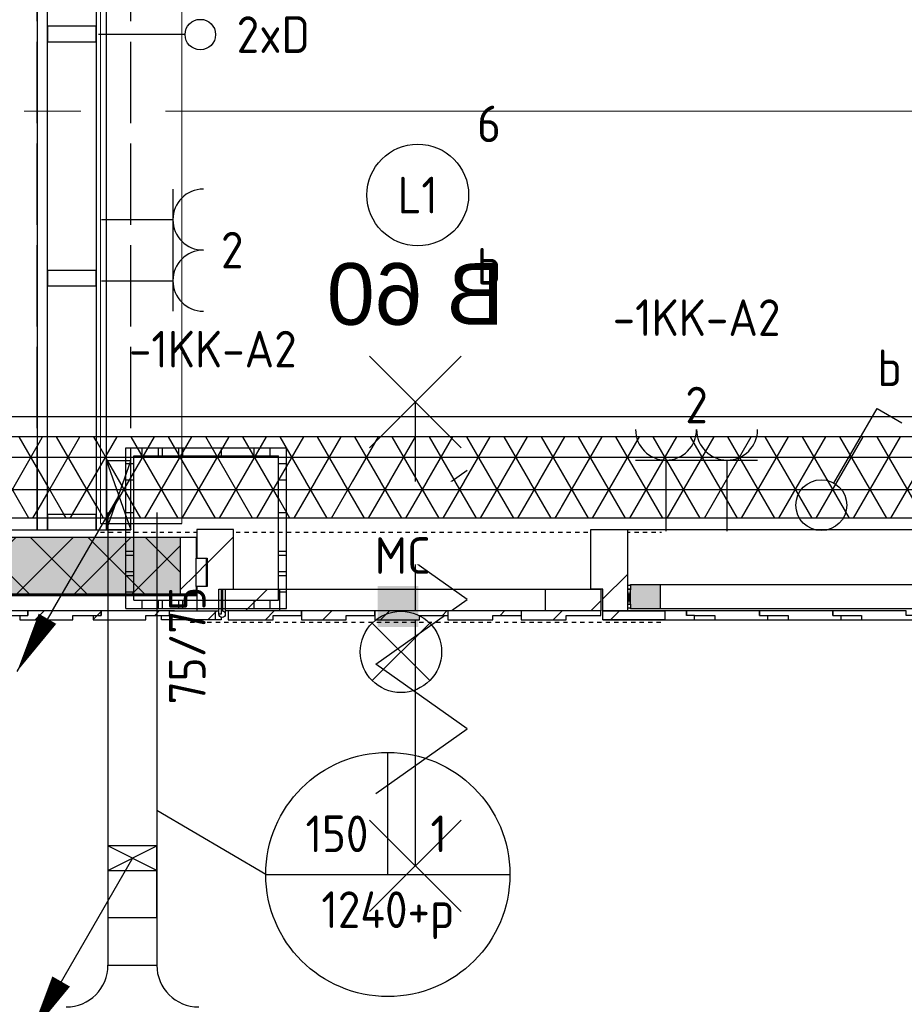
# Model space of a CAD drawing. Header units: millimetres. Extents: x -38031 to 123247, y -16330 to 129979.
# Tile 124 of 235: x 43142 to 45315, y 20880 to 23300. Entities that reach past the tile are written whole.
import ezdxf
from ezdxf.enums import TextEntityAlignment as Align

# ---------------------------------------------------------------- set-up
doc = ezdxf.new("R2010")
doc.units = ezdxf.units.MM
doc.header["$LTSCALE"] = 50
for name, pattern in [('E_GOOT3', [5, 4, -1]), ('STYLE_01', [0.41664, 0.20828, -0.20836]), ('STYLE_11', [5, 3.888855, -0.416718, 0.277786, -0.416641])]:
    doc.linetypes.add(name, pattern=pattern)
for name, color, linetype in [('AL$1A---_ALGEMEEN', 8, 'Continuous'), ('AM$1A---_ARCERING', 8, 'Continuous'), ('apparatuur', 3, 'Continuous'), ('AT$1A---_TEKST100', 8, 'Continuous'), ('BOUWKUNDIG', 8, 'Continuous'), ('EL6131--_KG', 3, 'Continuous'), ('EL6131--_KG_ARC', 1, 'Continuous'), ('EL6131--_WG', 3, 'Continuous'), ('EL6222--', 3, 'Continuous'), ('EL6311--', 3, 'Continuous'), ('EL6441--', 3, 'Continuous'), ('EL6511--', 3, 'Continuous'), ('EL6521--', 3, 'Continuous'), ('EM6131--', 1, 'Continuous'), ('versterkte strook', 7, 'Continuous'), ('Vloerdoos verdieping', 51, 'Continuous')]:
    doc.layers.add(name, color=color, linetype=linetype)
doc.layers.add('stramien', color=1, linetype='STYLE_11', lineweight=15)
doc.styles.add('Arial', font='ARIAL.TTF')
doc.styles.add('BURO-018', font='iso.shx', dxfattribs={"height": 90})
doc.styles.get("Standard").update_dxf_attribs({"font": 'iso.shx'})
pattern_1 = [(45, (0, 0), (70.7107, -70.7107), [])]
pattern_2 = [(45, (0, 0), (106.066, -106.066), [])]

# ---------------------------------------------------------------- blocks, each defined once
blk = doc.blocks.new('1114A1')
at = {"color": 0, "linetype": 'Continuous'}
for p, q in [((0.625, 3.333), (2.742, 7)), ((2.742, 7), (3.955, 6.3))]:
    blk.add_line(p, q, dxfattribs=at)
blk.add_circle((0, 2.25), 1.25, dxfattribs=at)
at = {"color": 0, "linetype": 'Continuous', "style": 'BURO-018'}
for tag, p in [('E_SLET1', (3.356, 9)), ('E_GROEP', (0, 0)), ('E_GKAST', (0, 0))]:
    blk.add_attdef(tag, text='', height=1.8, dxfattribs=at).set_placement(p, align=Align.MIDDLE)
at = {"color": 0, "linetype": 'Continuous', "style": 'BURO-018', "flags": 1}
for tag in ['E_MATCODE', 'E_SGROEP']:
    blk.add_attdef(tag, text='', height=1.8, dxfattribs=at).set_placement((0, 0), align=Align.MIDDLE)
blk = doc.blocks.new('E00024')
at = {"color": 0, "linetype": 'Continuous'}
for p, q in [((-1.414, 1.586), (1.414, 4.414)), ((-1.414, 4.414), (1.414, 1.586))]:
    blk.add_line(p, q, dxfattribs=at)
blk.add_circle((0, 3), 2, dxfattribs=at)
at = {"color": 0, "linetype": 'Continuous', "style": 'BURO-018'}
blk.add_attdef('E_TEXT1', text='', height=1.8, dxfattribs=at).set_placement((0, 7.5), align=Align.MIDDLE)
at = {"color": 0, "linetype": 'Continuous', "style": 'BURO-018', "flags": 1}
blk.add_attdef('E_MATCODE', (0, 0), '', height=1.8, dxfattribs=at)
blk = doc.blocks.new('E00126')
at = {"color": 0, "linetype": 'Continuous'}
for p, q in [((-3, 4.5), (3, 4.5)), ((-1.5, 1), (-1.5, 4.5)), ((1.5, 1), (1.5, 4.5))]:
    blk.add_line(p, q, dxfattribs=at)
for centre in [(-1.5, 6), (1.5, 6)]:
    blk.add_arc(centre, 1.5, 180, 0, dxfattribs=at)
at = {"color": 0, "linetype": 'Continuous', "style": 'BURO-018'}
for tag, p in [('E_GKAST', (0, 11.5)), ('E_GROEP', (0, 8.5)), ('E_SGROEP', (4.5, 8.5))]:
    blk.add_attdef(tag, text='', height=1.8, dxfattribs=at).set_placement(p, align=Align.MIDDLE)
at = {"color": 0, "linetype": 'Continuous', "style": 'BURO-018', "flags": 1}
for tag, p in [('E_VERMCODE', (13, 8.5)), ('E_MATCODE', (0, 0))]:
    blk.add_attdef(tag, text='', height=1.8, dxfattribs=at).set_placement(p, align=Align.MIDDLE)
blk = doc.blocks.new('E00112')
at = {"color": 0, "linetype": 'Continuous'}
for p, q in [((0, 1), (-1, 1)), ((-1, 1), (-1, 0)), ((-1, 0), (0, 1)), ((-1, 1), (0, 0)), ((0, 0), (0, 1)), ((-1, 0), (0, 0))]:
    blk.add_line(p, q, dxfattribs=at)
blk = doc.blocks.new('E00098')
at = {"color": 0, "linetype": 'Continuous'}
blk.add_line((0, 0), (-5, -8.66), dxfattribs=at)
blk.add_lwpolyline([(-5, -8.66, 0, 1, 0), (-3.5, -6.062, 1, 1, 0)], format="xyseb", dxfattribs=at)
blk = doc.blocks.new('E-GK-GTC-C83C')
at = {"color": 0, "linetype": 'Continuous'}
for p, q in [((-0.5, 100), (0.5, 100)), ((-0.5, -100), (0.5, -100))]:
    blk.add_line(p, q, dxfattribs=at)
blk = doc.blocks.new('E-GK-GTC-783C')
at = {"color": 0, "linetype": 'Continuous'}
for p, q in [((-0.5, 60), (0.5, 60)), ((-0.5, -60), (0.5, -60))]:
    blk.add_line(p, q, dxfattribs=at)
blk = doc.blocks.new('E-GK-AH-78676767')
at = {"color": 0, "linetype": 'Continuous'}
blk.add_line((-60, 103), (60, 103), dxfattribs=at)
for centre, start, end in [((-163, 103), 270, 0), ((163, 103), 180, 270)]:
    blk.add_arc(centre, 103, start, end, dxfattribs=at)
blk = doc.blocks.new('E-GK-VAL1-783C74')
at = {"color": 0, "linetype": 'Continuous'}
for p, q in [((-116, 60), (-116, -60)), ((60, 60), (-116, 60)), ((0, 60), (0, -60)), ((0, -60), (60, 60)), ((0, 60), (60, -60)), ((60, -60), (60, 60)), ((-116, -60), (60, -60))]:
    blk.add_line(p, q, dxfattribs=at)
blk = doc.blocks.new('E00103')
at = {"color": 0, "linetype": 'Continuous'}
for p, q in [((0, 6), (0, 12)), ((-6, 6), (6, 6))]:
    blk.add_line(p, q, dxfattribs=at)
blk.add_circle((0, 6), 6, dxfattribs=at)
at = {"color": 0, "linetype": 'Continuous', "style": 'BURO-018'}
for tag, p in [('E_TEXT1', (-2.5, 8)), ('E_TEXT3', (2.5, 8)), ('E_TEXT6', (0, 4))]:
    blk.add_attdef(tag, text='', height=1.8, dxfattribs=at).set_placement(p, align=Align.MIDDLE)
blk = doc.blocks.new('E00046')
at = {"color": 0, "linetype": 'Continuous'}
blk.add_solid([(-1, 1), (1, 1), (-1, 3), (1, 3)], dxfattribs=at)
at = {"color": 0, "linetype": 'Continuous', "style": 'BURO-018'}
blk.add_attdef('E_TEXT1', text='', height=1.8, dxfattribs=at).set_placement((0, 5.5), align=Align.MIDDLE)
at = {"color": 0, "linetype": 'Continuous', "style": 'BURO-018', "flags": 1}
blk.add_attdef('E_MATCODE', text='', height=1.8, dxfattribs=at).set_placement((0, 0), align=Align.MIDDLE)
blk = doc.blocks.new('E00139')
at = {"color": 0, "linetype": 'Continuous'}
blk.add_line((0, 5.25), (0, 1), dxfattribs=at)
blk.add_circle((0, 6), 0.75, dxfattribs=at)
at = {"color": 7, "style": 'BURO-018'}
for tag, p in [('E_COMMENT1', (0, 12)), ('E_DCOM1', (0, 9))]:
    blk.add_attdef(tag, text='', height=1.8, dxfattribs=at).set_placement(p, align=Align.MIDDLE)
at = {"color": 0, "style": 'BURO-018'}
blk.add_attdef('E_TEXT1', text='', height=1.8, dxfattribs=at).set_placement((2.5, 6), align=Align.MIDDLE)
at = {"color": 0, "linetype": 'Continuous', "style": 'BURO-018', "flags": 1}
blk.add_attdef('E_MATCODE', text='', height=1.8, dxfattribs=at).set_placement((0, 0), align=Align.MIDDLE)
blk = doc.blocks.new('1115B3A')
at = {"color": 0, "linetype": 'Continuous'}
blk.add_circle((0, 0), 2.5, dxfattribs=at)
at = {"color": 0, "linetype": 'Continuous', "style": 'BURO-018'}
for tag, p in [('E_GKAST', (0, 8)), ('E_GROEP', (0, 5)), ('E_SGROEP', (4.5, 5)), ('E_ARMCODE', (0, 0)), ('E_SLET', (4.5, -1))]:
    blk.add_attdef(tag, text='', height=1.8, dxfattribs=at).set_placement(p, align=Align.MIDDLE)
blk = doc.blocks.new('VLOERDOOS')
at = {"layer": 'Vloerdoos verdieping'}
for p, q in [((0, 395), (395, 395)), ((0, 395), (0, 0)), ((40, 375), (40, 395)), ((80, 375), (80, 395)), ((90, 375), (90, 395)), ((130, 375), (130, 395)), ((140, 375), (140, 395)), ((235, 375), (235, 395)), ((315, 375), (315, 395)), ((355, 375), (355, 395)), ((395, 395), (395, 0)), ((20, 375), (20, 20)), ((20, 375), (375, 375)), ((375, 375), (375, 20)), ((0, 355), (20, 355)), ((375, 355), (395, 355)), ((0, 315), (20, 315)), ((375, 315), (395, 315)), ((0, 305), (20, 305)), ((375, 305), (395, 305)), ((0, 265), (20, 265)), ((0, 255), (20, 255)), ((375, 265), (395, 265)), ((375, 255), (395, 255)), ((0, 160), (20, 160)), ((375, 160), (395, 160)), ((0, 80), (20, 80)), ((375, 80), (395, 80)), ((0, 40), (20, 40)), ((375, 40), (395, 40)), ((0, 0), (395, 0)), ((20, 20), (375, 20)), ((40, 0), (40, 20)), ((80, 0), (80, 20)), ((90, 0), (90, 20)), ((130, 0), (130, 20)), ((140, 0), (140, 20)), ((235, 0), (235, 20)), ((315, 0), (315, 20)), ((355, 0), (355, 20))]:
    blk.add_line(p, q, dxfattribs=at)
blk = doc.blocks.new('Group-43')
at = {"layer": 'AL$1A---_ALGEMEEN', "color": 0}
for p, q in [((-97.5, 382.003125), (127.5, 157.003125)), ((-97.5, 157.003125), (127.5, 382.003125))]:
    blk.add_line(p, q, dxfattribs=at)
at = {"layer": 'AL$1A---_ALGEMEEN', "color": 0, "flags": 1}
blk.add_attdef('B60_30', (-97.5, 157.003125), '', height=0.2, dxfattribs=at)
blk = doc.blocks.new('Group-44')
at = {"layer": 'AL$1A---_ALGEMEEN', "color": 0}
for p, q in [((-97.5, -757.809375), (127.5, -982.809375)), ((-97.5, -982.809375), (127.5, -757.809375))]:
    blk.add_line(p, q, dxfattribs=at)
at = {"layer": 'AL$1A---_ALGEMEEN', "color": 0, "flags": 1}
blk.add_attdef('B60_30', (-97.5, -982.809375), '', height=0.2, dxfattribs=at)
blk = doc.blocks.new('WBDBO 60 min')
at = {"layer": 'AL$1A---_ALGEMEEN', "color": 0}
blk.add_line((15, -870.3), (15, 269.5), dxfattribs=at)
for name in ['Group-43', 'Group-44']:
    blk.add_blockref(name, (0, 0), dxfattribs=at)
at = {"layer": 'AT$1A---_TEKST100', "style": 'Arial'}
blk.add_text('B 60', height=151.52, dxfattribs=at).set_placement((15, 413.9), align=Align.BOTTOM_CENTER)
blk = doc.blocks.new('WBDBO 60 min.zelfsl.')
at = {"layer": 'AL$1A---_ALGEMEEN', "color": 0}
blk.add_lwpolyline([(112.5, -692.4), (-112.5, -533.5), (112.5, -374.7), (-112.5, -215.8), (112.5, -57), (-112.5, 101.9)], dxfattribs=at)
blk.add_blockref('WBDBO 60 min', (0, 0), dxfattribs=at)
blk = doc.blocks.new('Group-81')
at = {"layer": 'AL$1A---_ALGEMEEN', "color": 0, "xscale": -1}
blk.add_blockref('WBDBO 60 min.zelfsl.', (-12232, -6484.1), dxfattribs=at)
at = {"color": 0}
blk.add_wipeout([(-12584.3, -6613.2), (-11889.4, -6613.2), (-11889.4, -6410.4), (-12584.3, -6410.4)], dxfattribs=at).dxf.layer = 'AL$1A---_ALGEMEEN'
blk = doc.blocks.new('Group-146')
at = {"color": 0}
blk.add_wipeout([(-13006, -6529), (-13006, -3095.2), (-13176, -3095.2), (-13176, -6529)], dxfattribs=at).dxf.layer = 'AL$1A---_ALGEMEEN'
at = {"layer": 'AL$1A---_ALGEMEEN', "color": 0}
blk.add_lwpolyline([(-13006, -6529), (-13006, -3095.2), (-13176, -3095.2), (-13176, -6529)], close=True, dxfattribs=at)
at = {"color": 0}
for points in [[(-13151, -6529), (-13151, -3095.2), (-13176, -3095.2), (-13176, -6529)], [(-13006, -6529), (-13006, -3095.2), (-13031, -3095.2), (-13031, -6529)]]:
    blk.add_wipeout(points, dxfattribs=at).dxf.layer = 'AL$1A---_ALGEMEEN'
at = {"layer": 'AL$1A---_ALGEMEEN', "color": 0}
for points in [[(-13151, -6529), (-13151, -3095.2), (-13176, -3095.2), (-13176, -6529)], [(-13006, -6529), (-13006, -3095.2), (-13031, -3095.2), (-13031, -6529)]]:
    blk.add_lwpolyline(points, close=True, dxfattribs=at)
at = {"color": 0}
for points in [[(-13031, -5329), (-13031, -5291), (-13151, -5291), (-13151, -5329)], [(-13031, -5929), (-13031, -5891), (-13151, -5891), (-13151, -5929)], [(-13031, -6529), (-13031, -6491), (-13151, -6491), (-13151, -6529)]]:
    blk.add_wipeout(points, dxfattribs=at).dxf.layer = 'AL$1A---_ALGEMEEN'
at = {"layer": 'AL$1A---_ALGEMEEN', "color": 0}
for points in [[(-13031, -5329), (-13031, -5291), (-13151, -5291), (-13151, -5329)], [(-13031, -5929), (-13031, -5891), (-13151, -5891), (-13151, -5929)], [(-13031, -6529), (-13031, -6491), (-13151, -6491), (-13151, -6529)]]:
    blk.add_lwpolyline(points, close=True, dxfattribs=at)
blk = doc.blocks.new('Group-148')
at = {"layer": 'AM$1A---_ARCERING', "linetype": 'Continuous', "lineweight": 0}
blk.add_hatch(color=256, dxfattribs=at).paths.add_polyline_path([(-18065.6, -6547), (-12824, -6547), (-12824, -6687), (-18065.6, -6687)])
at = {"layer": 'AM$1A---_ARCERING', "linetype": 'Continuous', "lineweight": 5}
h = blk.add_hatch(dxfattribs=at)
h.set_pattern_fill('ISOLATIE', color=256, style=0, pattern_type=2)
h.set_pattern_definition([(135, (0, 0), (70.7107, 70.7107), []), (45, (299.34, -299.34), (70.7107, -70.7107), [])])
h.paths.add_polyline_path([(-18065.6, -6547), (-12824, -6547), (-12824, -6687), (-18065.6, -6687)])
at = {"layer": 'AL$1A---_ALGEMEEN', "color": 0, "linetype": 'STYLE_01'}
blk.add_line((-13021, -6534.5), (-11642, -6534.5), dxfattribs=at)
at = {"layer": 'AL$1A---_ALGEMEEN', "color": 0}
blk.add_lwpolyline([(-18065.6, -6547), (-12824, -6547), (-12824, -6687), (-18065.6, -6687)], close=True, dxfattribs=at)
at = {"color": 0}
blk.add_wipeout([(-12839, -6728), (-12724, -6728), (-12724, -6750), (-12859, -6750), (-12859, -6739), (-12839, -6739)], dxfattribs=at).dxf.layer = 'AL$1A---_ALGEMEEN'
at = {"layer": 'AM$1A---_ARCERING', "linetype": 'Continuous', "lineweight": 5}
h = blk.add_hatch(dxfattribs=at)
h.set_pattern_fill('HATCH__HOUTRABBAT', color=256, style=0, pattern_type=2)
h.set_pattern_definition(pattern_1)
h.paths.add_polyline_path([(-12839, -6728), (-12724, -6728), (-12724, -6750), (-12859, -6750), (-12859, -6739), (-12839, -6739)])
at = {"layer": 'AL$1A---_ALGEMEEN', "color": 0, "linetype": 'STYLE_01'}
blk.add_line((-12800, -6755.5), (-11642, -6755.5), dxfattribs=at)
at = {"layer": 'AL$1A---_ALGEMEEN', "color": 0}
blk.add_lwpolyline([(-12839, -6728), (-12724, -6728), (-12724, -6750), (-12859, -6750), (-12859, -6739), (-12839, -6739)], close=True, dxfattribs=at)
at = {"color": 0}
blk.add_wipeout([(-12824, -6547), (-12786, -6547), (-12786, -6687), (-12824, -6687)], dxfattribs=at).dxf.layer = 'AL$1A---_ALGEMEEN'
at = {"layer": 'AM$1A---_ARCERING', "linetype": 'Continuous', "lineweight": 5}
h = blk.add_hatch(dxfattribs=at)
h.set_pattern_fill('1_5_HOUT', color=256, style=0, pattern_type=2)
h.set_pattern_definition(pattern_2)
h.paths.add_polyline_path([(-12824, -6547), (-12786, -6547), (-12786, -6687), (-12824, -6687)])
at = {"layer": 'AL$1A---_ALGEMEEN', "color": 0}
blk.add_lwpolyline([(-12824, -6547), (-12786, -6547), (-12786, -6687), (-12824, -6687)], close=True, dxfattribs=at)
at = {"color": 0}
blk.add_wipeout([(-12909, -6739), (-12839, -6739), (-12839, -6728), (-13019, -6728), (-13019, -6739), (-13039, -6739), (-13039, -6750), (-12909, -6750)], dxfattribs=at).dxf.layer = 'AL$1A---_ALGEMEEN'
at = {"layer": 'AM$1A---_ARCERING', "linetype": 'Continuous', "lineweight": 5}
h = blk.add_hatch(dxfattribs=at)
h.set_pattern_fill('HATCH__HOUTRABBAT', color=256, style=0, pattern_type=2)
h.set_pattern_definition(pattern_1)
h.paths.add_polyline_path([(-12909, -6739), (-12839, -6739), (-12839, -6728), (-13019, -6728), (-13019, -6739), (-13039, -6739), (-13039, -6750), (-12909, -6750)])
at = {"layer": 'AL$1A---_ALGEMEEN', "color": 0}
blk.add_lwpolyline([(-12909, -6739), (-12839, -6739), (-12839, -6728), (-13019, -6728), (-13019, -6739), (-13039, -6739), (-13039, -6750), (-12909, -6750)], close=True, dxfattribs=at)
at = {"color": 0}
blk.add_wipeout([(-18108.6, -6687), (-12786, -6687), (-12786, -6691), (-18108.6, -6691)], dxfattribs=at).dxf.layer = 'AL$1A---_ALGEMEEN'
at = {"layer": 'AM$1A---_ARCERING', "linetype": 'Continuous', "lineweight": 5}
h = blk.add_hatch(dxfattribs=at)
h.set_pattern_fill('1_5_PLAAT___', color=256, style=0, pattern_type=2)
h.set_pattern_definition([(90, (0, 0), (50, 0), [])])
h.paths.add_polyline_path([(-18108.6, -6687), (-12786, -6687), (-12786, -6691), (-18108.6, -6691)])
at = {"layer": 'AL$1A---_ALGEMEEN', "color": 0}
blk.add_lwpolyline([(-18108.6, -6687), (-12786, -6687), (-12786, -6691), (-18108.6, -6691)], close=True, dxfattribs=at)
at = {"color": 0}
blk.add_wipeout([(-13089, -6739), (-13019, -6739), (-13019, -6728), (-13199, -6728), (-13199, -6739), (-13219, -6739), (-13219, -6750), (-13089, -6750)], dxfattribs=at).dxf.layer = 'AL$1A---_ALGEMEEN'
at = {"layer": 'AM$1A---_ARCERING', "linetype": 'Continuous', "lineweight": 5}
h = blk.add_hatch(dxfattribs=at)
h.set_pattern_fill('HATCH__HOUTRABBAT', color=256, style=0, pattern_type=2)
h.set_pattern_definition(pattern_1)
h.paths.add_polyline_path([(-13089, -6739), (-13019, -6739), (-13019, -6728), (-13199, -6728), (-13199, -6739), (-13219, -6739), (-13219, -6750), (-13089, -6750)])
at = {"layer": 'AL$1A---_ALGEMEEN', "color": 0}
blk.add_lwpolyline([(-13089, -6739), (-13019, -6739), (-13019, -6728), (-13199, -6728), (-13199, -6739), (-13219, -6739), (-13219, -6750), (-13089, -6750)], close=True, dxfattribs=at)
at = {"color": 0}
blk.add_wipeout([(-13269, -6739), (-13199, -6739), (-13199, -6728), (-13379, -6728), (-13379, -6739), (-13399, -6739), (-13399, -6750), (-13269, -6750)], dxfattribs=at).dxf.layer = 'AL$1A---_ALGEMEEN'
at = {"layer": 'AM$1A---_ARCERING', "linetype": 'Continuous', "lineweight": 5}
h = blk.add_hatch(dxfattribs=at)
h.set_pattern_fill('HATCH__HOUTRABBAT', color=256, style=0, pattern_type=2)
h.set_pattern_definition(pattern_1)
h.paths.add_polyline_path([(-13269, -6739), (-13199, -6739), (-13199, -6728), (-13379, -6728), (-13379, -6739), (-13399, -6739), (-13399, -6750), (-13269, -6750)])
at = {"layer": 'AL$1A---_ALGEMEEN', "color": 0}
blk.add_lwpolyline([(-13269, -6739), (-13199, -6739), (-13199, -6728), (-13379, -6728), (-13379, -6739), (-13399, -6739), (-13399, -6750), (-13269, -6750)], close=True, dxfattribs=at)
blk = doc.blocks.new('Group-186')
at = {"layer": 'AM$1A---_ARCERING', "linetype": 'Continuous', "lineweight": 0}
blk.add_hatch(color=256, dxfattribs=at).paths.add_polyline_path([(-11718, -6663), (-11645.5, -6663), (-11645.5, -6723), (-11718, -6723)])
at = {"layer": 'AL$1A---_ALGEMEEN', "color": 0}
blk.add_line((-9793, -6529), (-11726, -6529), dxfattribs=at)
for points in [[(-11718, -6663), (-9598, -6663), (-9598, -6723), (-11718, -6723)], [(-11718, -6663), (-11645.5, -6663), (-11645.5, -6723), (-11718, -6723)]]:
    blk.add_lwpolyline(points, close=True, dxfattribs=at)
at = {"color": 0}
for points in [[(-11927.5, -6674), (-11791, -6674), (-11791, -6728), (-11927.5, -6728)], [(-12851, -6728), (-12739, -6728), (-12739, -6750), (-12871, -6750), (-12871, -6739), (-12851, -6739)], [(-12707, -6728), (-12707, -6739), (-12707, -6750), (-12596.7, -6750), (-12596.7, -6739), (-12526.5, -6739), (-12526.5, -6728)]]:
    blk.add_wipeout(points, dxfattribs=at).dxf.layer = 'AL$1A---_ALGEMEEN'
at = {"layer": 'AM$1A---_ARCERING', "linetype": 'Continuous', "lineweight": 5}
h = blk.add_hatch(dxfattribs=at)
h.set_pattern_fill('1_5_HOUT', color=256, style=0, pattern_type=2)
h.set_pattern_definition(pattern_2)
h.paths.add_polyline_path([(-11927.5, -6674), (-11791, -6674), (-11791, -6728), (-11927.5, -6728)])
h = blk.add_hatch(dxfattribs=at)
h.set_pattern_fill('HATCH__HOUTRABBAT', color=256, style=0, pattern_type=2)
h.set_pattern_definition(pattern_1)
h.paths.add_polyline_path([(-12851, -6728), (-12739, -6728), (-12739, -6750), (-12871, -6750), (-12871, -6739), (-12851, -6739)])
h = blk.add_hatch(dxfattribs=at)
h.set_pattern_fill('HATCH__HOUTRABBAT', color=256, style=0, pattern_type=2)
h.set_pattern_definition(pattern_1)
h.paths.add_polyline_path([(-12707, -6728), (-12707, -6739), (-12707, -6750), (-12596.7, -6750), (-12596.7, -6739), (-12526.5, -6739), (-12526.5, -6728)])
at = {"layer": 'AL$1A---_ALGEMEEN', "color": 0}
for points in [[(-11927.5, -6674), (-11791, -6674), (-11791, -6728), (-11927.5, -6728)], [(-12851, -6728), (-12739, -6728), (-12739, -6750), (-12871, -6750), (-12871, -6739), (-12851, -6739)], [(-12707, -6728), (-12707, -6739), (-12707, -6750), (-12596.7, -6750), (-12596.7, -6739), (-12526.5, -6739), (-12526.5, -6728)]]:
    blk.add_lwpolyline(points, close=True, dxfattribs=at)
at = {"color": 0}
for points in [[(-11726, -6674.7), (-11721, -6674.7), (-11721, -6711.2), (-11726, -6711.2)], [(-11381, -6750), (-11381, -6739), (-11401, -6739), (-11401, -6728), (-11581, -6728), (-11581, -6739), (-11511, -6739), (-11511, -6750)]]:
    blk.add_wipeout(points, dxfattribs=at).dxf.layer = 'AL$1A---_ALGEMEEN'
at = {"layer": 'AL$1A---_ALGEMEEN', "color": 0}
for points in [[(-11726, -6674.7), (-11721, -6674.7), (-11721, -6711.2), (-11726, -6711.2)], [(-11381, -6750), (-11381, -6739), (-11401, -6739), (-11401, -6728), (-11581, -6728), (-11581, -6739), (-11511, -6739), (-11511, -6750)]]:
    blk.add_lwpolyline(points, close=True, dxfattribs=at)
at = {"color": 0}
for points in [[(-12720, -6674), (-12581, -6674), (-12581, -6728), (-12720, -6728)], [(-12527, -6728), (-12527, -6739), (-12527, -6750), (-12416.7, -6750), (-12416.7, -6739), (-12346.5, -6739), (-12346.5, -6728)]]:
    blk.add_wipeout(points, dxfattribs=at).dxf.layer = 'AL$1A---_ALGEMEEN'
at = {"layer": 'AM$1A---_ARCERING', "linetype": 'Continuous', "lineweight": 5}
h = blk.add_hatch(dxfattribs=at)
h.set_pattern_fill('1_5_HOUT', color=256, style=0, pattern_type=2)
h.set_pattern_definition(pattern_2)
h.paths.add_polyline_path([(-12720, -6674), (-12581, -6674), (-12581, -6728), (-12720, -6728)])
h = blk.add_hatch(dxfattribs=at)
h.set_pattern_fill('HATCH__HOUTRABBAT', color=256, style=0, pattern_type=2)
h.set_pattern_definition(pattern_1)
h.paths.add_polyline_path([(-12527, -6728), (-12527, -6739), (-12527, -6750), (-12416.7, -6750), (-12416.7, -6739), (-12346.5, -6739), (-12346.5, -6728)])
at = {"layer": 'AL$1A---_ALGEMEEN', "color": 0}
for points in [[(-12720, -6674), (-12581, -6674), (-12581, -6728), (-12720, -6728)], [(-12527, -6728), (-12527, -6739), (-12527, -6750), (-12416.7, -6750), (-12416.7, -6739), (-12346.5, -6739), (-12346.5, -6728)]]:
    blk.add_lwpolyline(points, close=True, dxfattribs=at)
at = {"color": 0}
for points in [[(-11726, -6664.7), (-11718, -6664.7), (-11718, -6674.7), (-11726, -6674.7)], [(-11726, -6711.2), (-11718, -6711.2), (-11718, -6721.2), (-11726, -6721.2)], [(-11201, -6750), (-11201, -6739), (-11221, -6739), (-11221, -6728), (-11401, -6728), (-11401, -6739), (-11331, -6739), (-11331, -6750)]]:
    blk.add_wipeout(points, dxfattribs=at).dxf.layer = 'AL$1A---_ALGEMEEN'
at = {"layer": 'AL$1A---_ALGEMEEN', "color": 0}
for points in [[(-11726, -6664.7), (-11718, -6664.7), (-11718, -6674.7), (-11726, -6674.7)], [(-11726, -6711.2), (-11718, -6711.2), (-11718, -6721.2), (-11726, -6721.2)], [(-11201, -6750), (-11201, -6739), (-11221, -6739), (-11221, -6728), (-11401, -6728), (-11401, -6739), (-11331, -6739), (-11331, -6750)]]:
    blk.add_lwpolyline(points, close=True, dxfattribs=at)
at = {"color": 0}
for points in [[(-12759, -6668), (-12784, -6668), (-12784, -6728), (-12724, -6728), (-12724, -6698.8), (-12730, -6698.8), (-12730, -6674), (-12694, -6674), (-12694, -6528), (-12784, -6528), (-12784, -6598), (-12759, -6598)], [(-12347, -6728), (-12347, -6739), (-12347, -6750), (-12236.7, -6750), (-12236.7, -6739), (-12166.5, -6739), (-12166.5, -6728)]]:
    blk.add_wipeout(points, dxfattribs=at).dxf.layer = 'AL$1A---_ALGEMEEN'
at = {"layer": 'AM$1A---_ARCERING', "linetype": 'Continuous', "lineweight": 5}
h = blk.add_hatch(dxfattribs=at)
h.set_pattern_fill('1_5_HOUT', color=256, style=0, pattern_type=2)
h.set_pattern_definition(pattern_2)
h.paths.add_polyline_path([(-12759, -6668), (-12784, -6668), (-12784, -6728), (-12724, -6728), (-12724, -6698.8), (-12730, -6698.8), (-12730, -6674), (-12694, -6674), (-12694, -6528), (-12784, -6528), (-12784, -6598), (-12759, -6598)])
h = blk.add_hatch(dxfattribs=at)
h.set_pattern_fill('HATCH__HOUTRABBAT', color=256, style=0, pattern_type=2)
h.set_pattern_definition(pattern_1)
h.paths.add_polyline_path([(-12347, -6728), (-12347, -6739), (-12347, -6750), (-12236.7, -6750), (-12236.7, -6739), (-12166.5, -6739), (-12166.5, -6728)])
at = {"layer": 'AL$1A---_ALGEMEEN', "color": 0}
for points in [[(-12759, -6668), (-12784, -6668), (-12784, -6728), (-12724, -6728), (-12724, -6698.8), (-12730, -6698.8), (-12730, -6674), (-12694, -6674), (-12694, -6528), (-12784, -6528), (-12784, -6598), (-12759, -6598)], [(-12347, -6728), (-12347, -6739), (-12347, -6750), (-12236.7, -6750), (-12236.7, -6739), (-12166.5, -6739), (-12166.5, -6728)]]:
    blk.add_lwpolyline(points, close=True, dxfattribs=at)
at = {"color": 0}
for points in [[(-11718, -6674.7), (-11726, -6711.2), (-11718, -6711.2), (-11726, -6674.7)], [(-11021, -6750), (-11021, -6739), (-11041, -6739), (-11041, -6728), (-11221, -6728), (-11221, -6739), (-11151, -6739), (-11151, -6750)]]:
    blk.add_wipeout(points, dxfattribs=at).dxf.layer = 'AL$1A---_ALGEMEEN'
at = {"layer": 'AL$1A---_ALGEMEEN', "color": 0}
for points in [[(-11718, -6674.7), (-11726, -6711.2), (-11718, -6711.2), (-11726, -6674.7)], [(-11021, -6750), (-11021, -6739), (-11041, -6739), (-11041, -6728), (-11221, -6728), (-11221, -6739), (-11151, -6739), (-11151, -6750)]]:
    blk.add_lwpolyline(points, close=True, dxfattribs=at)
at = {"color": 0}
for points in [[(-12786, -6598), (-12761, -6598), (-12761, -6668), (-12786, -6668)], [(-12720, -6674), (-12714, -6674), (-12714, -6735.7), (-12720, -6735.7)], [(-12167, -6728), (-12167, -6739), (-12167, -6750), (-12056.7, -6750), (-12056.7, -6739), (-11986.5, -6739), (-11986.5, -6728)]]:
    blk.add_wipeout(points, dxfattribs=at).dxf.layer = 'AL$1A---_ALGEMEEN'
at = {"layer": 'AM$1A---_ARCERING', "linetype": 'Continuous', "lineweight": 5}
h = blk.add_hatch(dxfattribs=at)
h.set_pattern_fill('1_5_HOUT', color=256, style=0, pattern_type=2)
h.set_pattern_definition(pattern_2)
h.paths.add_polyline_path([(-12786, -6598), (-12761, -6598), (-12761, -6668), (-12786, -6668)])
h = blk.add_hatch(dxfattribs=at)
h.set_pattern_fill('HATCH__HOUTRABBAT', color=256, style=0, pattern_type=2)
h.set_pattern_definition(pattern_1)
h.paths.add_polyline_path([(-12167, -6728), (-12167, -6739), (-12167, -6750), (-12056.7, -6750), (-12056.7, -6739), (-11986.5, -6739), (-11986.5, -6728)])
at = {"layer": 'AL$1A---_ALGEMEEN', "color": 0}
for points in [[(-12786, -6598), (-12761, -6598), (-12761, -6668), (-12786, -6668)], [(-12720, -6674), (-12714, -6674), (-12714, -6735.7), (-12720, -6735.7)], [(-12167, -6728), (-12167, -6739), (-12167, -6750), (-12056.7, -6750), (-12056.7, -6739), (-11986.5, -6739), (-11986.5, -6728)]]:
    blk.add_lwpolyline(points, close=True, dxfattribs=at)
at = {"color": 0}
for points in [[(-12728.7, -6740.2), (-12729.1, -6739.5), (-12729.4, -6738.8), (-12729.7, -6738.1), (-12729.8, -6737.3), (-12730, -6736.5), (-12730, -6735.7), (-12730, -6735), (-12729.8, -6734.2), (-12729.7, -6733.4), (-12729.4, -6732.7), (-12729.1, -6732), (-12728.6, -6731.3), (-12728.2, -6730.7), (-12727.6, -6730.1), (-12727.1, -6729.6), (-12726.4, -6729.1), (-12725.8, -6728.7), (-12725.1, -6728.4), (-12724.3, -6728.1), (-12723.6, -6727.9), (-12722.8, -6727.8), (-12722, -6727.7), (-12721.2, -6727.8), (-12720.4, -6727.9), (-12719.7, -6728.1), (-12718.9, -6728.4), (-12718.2, -6728.7), (-12717.5, -6729.1), (-12716.9, -6729.6), (-12716.3, -6730.1), (-12715.8, -6730.7), (-12715.3, -6731.3), (-12714.9, -6732), (-12714.6, -6732.7), (-12714.3, -6733.4), (-12714.2, -6734.2), (-12714, -6735), (-12714, -6735.8), (-12714, -6736.5), (-12714.2, -6737.3), (-12714.3, -6738.1), (-12714.6, -6738.8), (-12714.9, -6739.5), (-12715.4, -6740.2), (-12715.8, -6740.8), (-12716.4, -6741.4), (-12716.9, -6741.9), (-12717.6, -6742.4), (-12718.2, -6742.8), (-12718.9, -6743.1), (-12719.7, -6743.4), (-12720.4, -6743.6), (-12721.2, -6743.7), (-12722, -6743.7), (-12722.8, -6743.7), (-12723.6, -6743.6), (-12724.3, -6743.4), (-12725.1, -6743.1), (-12725.8, -6742.8), (-12726.5, -6742.4), (-12727.1, -6741.9), (-12727.7, -6741.4), (-12728.2, -6740.8)], [(-11987, -6728), (-11987, -6739), (-11987, -6750), (-11876.7, -6750), (-11876.7, -6739), (-11791, -6739), (-11791, -6728)]]:
    blk.add_wipeout(points, dxfattribs=at).dxf.layer = 'AL$1A---_ALGEMEEN'
at = {"layer": 'AM$1A---_ARCERING', "linetype": 'Continuous', "lineweight": 5}
h = blk.add_hatch(dxfattribs=at)
h.set_pattern_fill('HATCH__HOUTRABBAT', color=256, style=0, pattern_type=2)
h.set_pattern_definition(pattern_1)
h.paths.add_polyline_path([(-11987, -6728), (-11987, -6739), (-11987, -6750), (-11876.7, -6750), (-11876.7, -6739), (-11791, -6739), (-11791, -6728)])
at = {"layer": 'AL$1A---_ALGEMEEN', "color": 0}
blk.add_line((-11786, -6750), (-9581, -6750), dxfattribs=at)
blk.add_lwpolyline([(-11987, -6728), (-11987, -6739), (-11987, -6750), (-11876.7, -6750), (-11876.7, -6739), (-11791, -6739), (-11791, -6728)], close=True, dxfattribs=at)
blk.add_circle((-12722, -6735.7), 8, dxfattribs=at)
at = {"color": 0}
for points in [[(-12730, -6674), (-12724, -6674), (-12724, -6735.7), (-12730, -6735.7)], [(-11927.5, -6674), (-11791, -6674), (-11791, -6728), (-11927.5, -6728)]]:
    blk.add_wipeout(points, dxfattribs=at).dxf.layer = 'AL$1A---_ALGEMEEN'
at = {"layer": 'AM$1A---_ARCERING', "linetype": 'Continuous', "lineweight": 5}
h = blk.add_hatch(dxfattribs=at)
h.set_pattern_fill('1_5_HOUT', color=256, style=0, pattern_type=2)
h.set_pattern_definition(pattern_2)
h.paths.add_polyline_path([(-11927.5, -6674), (-11791, -6674), (-11791, -6728), (-11927.5, -6728)])
at = {"layer": 'AL$1A---_ALGEMEEN', "color": 0}
blk.add_line((-12581, -6674), (-11927.5, -6674), dxfattribs=at)
for points in [[(-12730, -6674), (-12724, -6674), (-12724, -6735.7), (-12730, -6735.7)], [(-11927.5, -6674), (-11791, -6674), (-11791, -6728), (-11927.5, -6728)]]:
    blk.add_lwpolyline(points, close=True, dxfattribs=at)
at = {"color": 0}
blk.add_wipeout([(-11786, -6728), (-11786, -6674), (-11816, -6674), (-11816, -6528), (-11726, -6528), (-11726, -6728)], dxfattribs=at).dxf.layer = 'AL$1A---_ALGEMEEN'
at = {"layer": 'AM$1A---_ARCERING', "linetype": 'Continuous', "lineweight": 5}
h = blk.add_hatch(dxfattribs=at)
h.set_pattern_fill('1_5_HOUT', color=256, style=0, pattern_type=2)
h.set_pattern_definition(pattern_2)
h.paths.add_polyline_path([(-11786, -6728), (-11786, -6674), (-11816, -6674), (-11816, -6528), (-11726, -6528), (-11726, -6728)])
at = {"layer": 'AL$1A---_ALGEMEEN', "color": 0}
blk.add_lwpolyline([(-11786, -6728), (-11786, -6674), (-11816, -6674), (-11816, -6528), (-11726, -6528), (-11726, -6728)], close=True, dxfattribs=at)
at = {"color": 0}
blk.add_wipeout([(-11561, -6750), (-11561, -6739), (-11581, -6739), (-11581, -6728), (-11761, -6728), (-11761, -6739), (-11691, -6739), (-11691, -6750)], dxfattribs=at).dxf.layer = 'AL$1A---_ALGEMEEN'
at = {"layer": 'AL$1A---_ALGEMEEN', "color": 0}
blk.add_lwpolyline([(-11561, -6750), (-11561, -6739), (-11581, -6739), (-11581, -6728), (-11761, -6728), (-11761, -6739), (-11691, -6739), (-11691, -6750)], close=True, dxfattribs=at)
at = {"color": 0}
blk.add_wipeout([(-11786, -6728), (-11634.4, -6728), (-11634.4, -6750), (-11786, -6750)], dxfattribs=at).dxf.layer = 'AL$1A---_ALGEMEEN'
at = {"layer": 'AM$1A---_ARCERING', "linetype": 'Continuous', "lineweight": 5}
h = blk.add_hatch(dxfattribs=at)
h.set_pattern_fill('HATCH__HOUTRABBAT', color=256, style=0, pattern_type=2)
h.set_pattern_definition(pattern_1)
h.paths.add_polyline_path([(-11786, -6728), (-11634.4, -6728), (-11634.4, -6750), (-11786, -6750)])
at = {"layer": 'AL$1A---_ALGEMEEN', "color": 0}
blk.add_lwpolyline([(-11786, -6728), (-11634.4, -6728), (-11634.4, -6750), (-11786, -6750)], close=True, dxfattribs=at)
blk = doc.blocks.new('Group-187')
at = {"layer": 'AL$1A---_ALGEMEEN', "color": 0}
blk.add_blockref('Group-186', (0, 0), dxfattribs=at)
blk = doc.blocks.new('200254 W 210 11-06-2007')
at = {"layer": 'AL$1A---_ALGEMEEN'}
for name in ['Group-146', 'Group-81']:
    blk.add_blockref(name, (20162, 3587.4), dxfattribs=at)
blk.add_blockref('Group-148', (20162, 3587.4), dxfattribs=at)
blk.add_blockref('Group-187', (20162, 3587.4), dxfattribs=at)
at = {"layer": 'stramien', "ltscale": 10}
blk.add_line((-37699, -1912.6), (65520.6, -1912.6), dxfattribs=at)
blk = doc.blocks.new('E-GK-END-C8')
at = {"color": 0, "linetype": 'Continuous'}
blk.add_line((0, 100), (0, -100), dxfattribs=at)

msp = doc.modelspace()

# ---------------------------------------------------------------- block references
at = {"layer": 'BOUWKUNDIG'}
msp.add_blockref('200254 W 210 11-06-2007', (36199, 24987.6), dxfattribs=at)

# ---------------------------------------------------------------- next in the draw order: hatches: boundary and pattern name
at = {"layer": 'EL6131--_KG_ARC'}
h = msp.add_hatch(dxfattribs=at)
h.set_pattern_fill('NET3', color=256, scale=25, angle=180, style=0)
h.paths.add_polyline_path([(46490.4, 22075), (35532.3, 22075), (35532.3, 22275), (46490.4, 22275)])

# ---------------------------------------------------------------- next in the draw order: linework, layer by layer
at = {"layer": 'apparatuur', "linetype": 'Continuous', "lineweight": 0}
for p, q in [((43340, 22062.3), (43340, 25471.3)), ((43540, 22062.3), (43540, 25271.3))]:
    msp.add_line(p, q, dxfattribs=at)
at = {"layer": 'EL6131--_WG', "linetype": 'E_GOOT3'}
for p, q in [((43185, 22046), (43185, 25479.8)), ((43355, 22046), (43355, 25479.8)), ((43415, 22046), (43415, 25479.8)), ((39072, 22046), (43185, 22046)), ((43415, 22046), (43355, 22046))]:
    msp.add_line(p, q, dxfattribs=at)
at = {"layer": 'EM6131--'}
msp.add_line((43746.4, 21199.5), (43478.6, 21356.5, -116), dxfattribs=at)
at = {"layer": 'versterkte strook'}
msp.add_line((9253.9, 22325), (79178.7, 22325), dxfattribs=at)

# ---------------------------------------------------------------- next in the draw order: block references
at = {"layer": 'apparatuur', "linetype": 'Continuous', "rotation": 90}
msp.add_blockref('E-GK-END-C8', (43440, 22062.3), dxfattribs=at)
at = {"layer": 'EL6131--_KG'}
for name, p, xscale, rotation in [('E-GK-GTC-C83C', (41011.4, 22175), 10958.09890311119, 180), ('E-GK-GTC-783C', (43418.6, 21532.9, -116), 1111.885781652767, 270)]:
    msp.add_blockref(name, p, dxfattribs=dict(at, xscale=xscale, rotation=rotation))
at = {"layer": 'EL6131--_KG', "rotation": 90}
msp.add_blockref('E-GK-VAL1-783C74', (43418.6, 21209.6, -116), dxfattribs=at)
at = {"layer": 'EL6131--_KG'}
msp.add_blockref('E-GK-AH-78676767', (43418.6, 20873.9, -116), dxfattribs=at)
at = {"layer": 'EL6131--_WG', "xscale": 60, "yscale": 170, "zscale": 60}
msp.add_blockref('E00112', (43415, 22046), dxfattribs=at)
at = {"layer": 'EL6222--'}
ref = msp.add_blockref('E00126', (43293.1, 22733.7), dxfattribs=dict(at, xscale=50, yscale=50, zscale=50, rotation=270))
ref.add_attrib('E_GROEP', '2', dxfattribs={"layer": '0', "color": 1, "linetype": 'Continuous', "height": 90, "style": 'BURO-018'}).set_placement((43664, 22733.7), align=Align.MIDDLE)
ref.add_attrib('E_GKAST', '-1KK-A2', dxfattribs={"layer": '0', "color": 1, "linetype": 'Continuous', "height": 90, "style": 'BURO-018'}).set_placement((43616.3, 22490.5), align=Align.MIDDLE)
ref = msp.add_blockref('E00126', (44805, 21992.9), dxfattribs=dict(at, xscale=50, yscale=50, zscale=50))
ref.add_attrib('E_GROEP', '2', dxfattribs={"layer": '0', "color": 1, "linetype": 'Continuous', "height": 90, "style": 'BURO-018'}).set_placement((44805, 22353), align=Align.MIDDLE)
ref.add_attrib('E_GKAST', '-1KK-A2', dxfattribs={"layer": '0', "color": 1, "linetype": 'Continuous', "height": 90, "style": 'BURO-018'}).set_placement((44805, 22567.9), align=Align.MIDDLE)
at = {"layer": 'EL6311--'}
ref = msp.add_blockref('1115B3A', (44119.9, 22869.1), dxfattribs=dict(at, xscale=50, yscale=50, zscale=50))
ref.add_attrib('E_ARMCODE', 'L1', dxfattribs={"layer": '0', "color": 1, "linetype": 'Continuous', "height": 90, "style": 'BURO-018'}).set_placement((44119.9, 22869.1), align=Align.MIDDLE)
ref.add_attrib('E_SLET', 'b', dxfattribs={"layer": '0', "color": 1, "linetype": 'Continuous', "height": 90, "style": 'BURO-018'}).set_placement((44294.9, 22694.1), align=Align.MIDDLE)
ref.add_attrib('E_GROEP', '6', dxfattribs={"layer": '0', "color": 1, "linetype": 'Continuous', "height": 90, "style": 'BURO-018'}).set_placement((44294.9, 23044.1), align=Align.MIDDLE)
ref = msp.add_blockref('1114A1', (45111.4, 21994.6), dxfattribs=dict(at, xscale=50, yscale=50, zscale=50))
ref.add_attrib('E_SLET1', 'b', dxfattribs={"layer": '0', "color": 1, "linetype": 'Continuous', "height": 90, "style": 'BURO-018'}).set_placement((45279.2, 22444.6), align=Align.MIDDLE)
at = {"layer": 'EL6441--'}
ref = msp.add_blockref('E00139', (43285.5, 23263.4), dxfattribs=dict(at, xscale=50, yscale=50, zscale=50, rotation=270))
ref.add_attrib('E_TEXT1', '2xD', dxfattribs={"layer": '0', "color": 1, "height": 90, "style": 'BURO-018'}).set_placement((43764.9, 23263.4), align=Align.MIDDLE)
at = {"layer": 'EL6511--', "xscale": 50, "yscale": 50, "zscale": 50, "rotation": 180}
msp.add_blockref('E00024', (44078.5, 21896.5), dxfattribs=at)
at = {"layer": 'EL6521--', "xscale": 50, "yscale": 50, "zscale": 50, "rotation": 180}
msp.add_blockref('E00046', (44071.3, 21958), dxfattribs=at)
at = {"layer": 'EM6131--', "xscale": 50, "yscale": 50, "zscale": 50}
for p in [(43385, 22131), (43418.6, 21239.6, -116)]:
    msp.add_blockref('E00098', p, dxfattribs=at)
at = {"layer": 'EM6131--'}
ref = msp.add_blockref('E00103', (44046.4, 20899.5), dxfattribs=dict(at, xscale=50, yscale=50, zscale=50))
ref.add_attrib('E_TEXT1', '150', dxfattribs={"layer": '0', "color": 1, "linetype": 'Continuous', "height": 90, "style": 'BURO-018'}).set_placement((43921.4, 21299.5), align=Align.MIDDLE)
ref.add_attrib('E_TEXT3', '1', dxfattribs={"layer": '0', "color": 1, "linetype": 'Continuous', "height": 90, "style": 'BURO-018'}).set_placement((44171.4, 21299.5), align=Align.MIDDLE)
ref.add_attrib('E_TEXT6', '1240+p', dxfattribs={"layer": '0', "color": 1, "linetype": 'Continuous', "height": 90, "style": 'BURO-018'}).set_placement((44046.4, 21099.5), align=Align.MIDDLE)
at = {"layer": 'Vloerdoos verdieping', "rotation": 90}
msp.add_blockref('VLOERDOOS', (43797.5, 21853.2), dxfattribs=at)

# ---------------------------------------------------------------- next in the draw order: texts
at = {"layer": 'EL6521--', "color": 1, "style": 'BURO-018'}
msp.add_text('MC', height=90, dxfattribs=at).set_placement((44014.4, 21938.2))
at = {"layer": 'EM6131--', "color": 1, "linetype": 'Continuous', "style": 'BURO-018'}
msp.add_text('75/75', height=90, rotation=90, dxfattribs=at).set_placement((43553.5, 21762), align=Align.MIDDLE)

doc.saveas('drawing.dxf')
